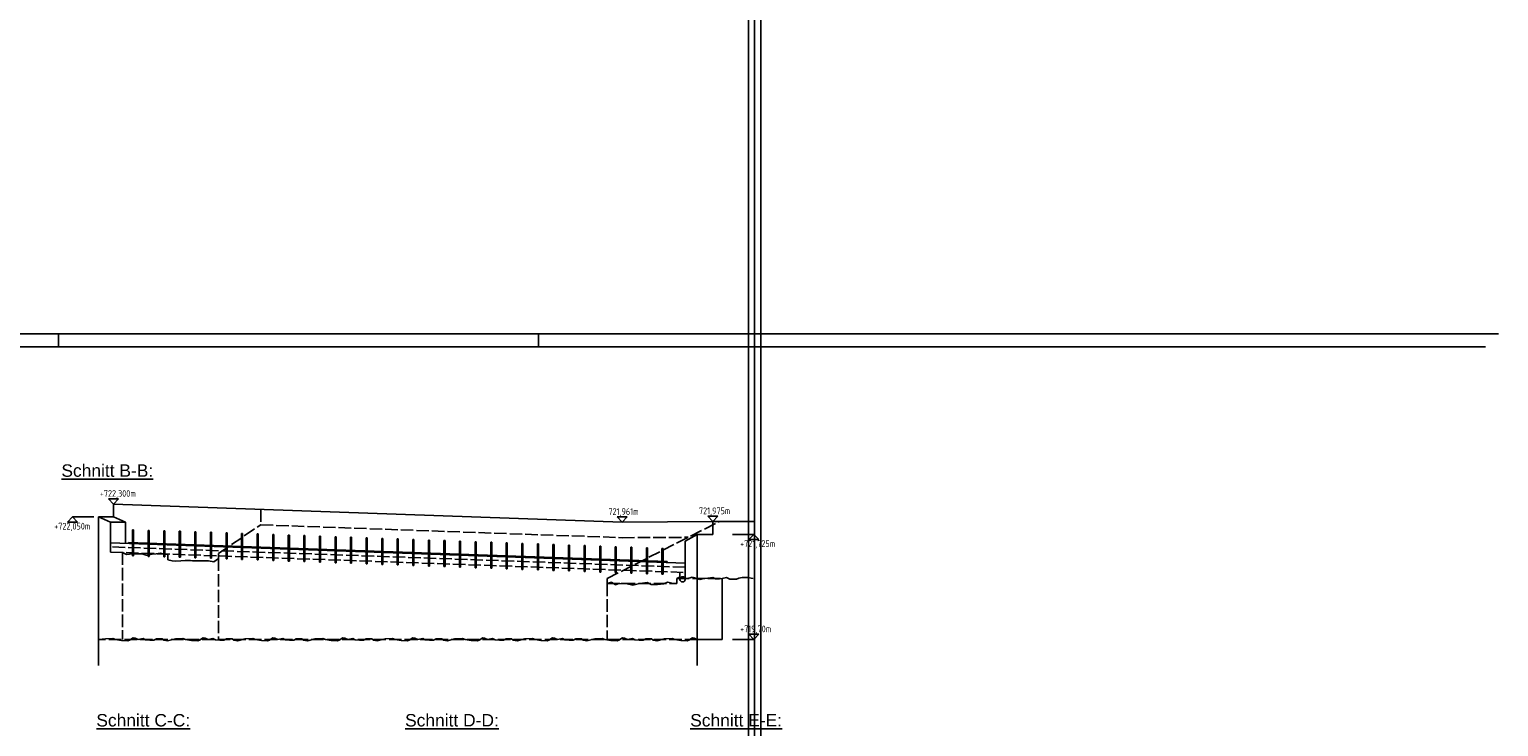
# Model space of a CAD drawing. Header units: millimetres. Extents: x -22426 to 17233, y -11107 to 42030.
# Tile 18 of 23: x 8161 to 10992, y -949 to 395. Entities that reach past the tile are written whole.
import ezdxf
from ezdxf.enums import TextEntityAlignment as Align

# ---------------------------------------------------------------- set-up
doc = ezdxf.new("R2010")
doc.units = ezdxf.units.MM
doc.linetypes.add('ACAD_ISO02W100', pattern=[15, 12, -3])
for name, color, linetype in [('Bemassung', 7, 'Continuous'), ('Blattrand innen', 7, 'Continuous'), ('RAND', 23, 'Continuous'), ('Schalung', 23, 'Continuous')]:
    doc.layers.add(name, color=color, linetype=linetype)
doc.styles.add('isocp2', font='isocp2.shx')
doc.styles.add('SCHILD_FETT', font='arial.ttf')
doc.dimstyles.new('Benutzer6-50', dxfattribs={"dimtxt": 15, "dimasz": 3, "dimexe": 60, "dimexo": 80, "dimgap": 0.04, "dimtad": 1, "dimdec": 1, "dimzin": 1, "dimtxsty": 'isocp2', "dimblk": 'PFEILSPITZEN', "dimcen": 0.05, "dimse1": 1, "dimse2": 1, "dimclrd": 1, "dimclre": 1, "dimazin": 0, "dimtfac": 1, "dimtdec": 1, "dimtix": 1, "dimtmove": 1, "dimatfit": 2, "dimfxl": 1, "dimarcsym": 0})

# ---------------------------------------------------------------- blocks, each defined once
blk = doc.blocks.new('PFEILSPITZEN')
at = {"color": 0}
for p, q in [((-1, -1), (1, 1)), ((-1, 0), (2, 0)), ((0, -2), (0, 2))]:
    blk.add_line(p, q, dxfattribs=at)
blk = doc.blocks.new('*D164')
at = {"color": 1, "lineweight": -2}
blk.add_arc((7969.7, 25518.6), 35217.2, 268.25089, 270.96845, dxfattribs=at)
at = {"layer": 'Defpoints', "color": 0}
for p in [(7969.7, 25518.6), (7450.4, -9694.8), (6890.7, -9715.9), (8568.5, -9727.3)]:
    blk.add_point(p, dxfattribs=at)
at = {"color": 1, "lineweight": -2, "xscale": 3, "yscale": 3, "zscale": 3}
for p, rotation in [((6891.8, -9682.1), 178.2484475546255), ((8567.9, -9693.5), 0.9708876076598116)]:
    blk.add_blockref('PFEILSPITZEN', p, dxfattribs=dict(at, rotation=rotation))
at = {"color": 0, "insert": (7729.8, -9690.2), "char_height": 15, "attachment_point": 5, "rotation": 359.6097, "style": 'isocp2'}
blk.add_mtext('1677', dxfattribs=at)
blk = doc.blocks.new('*D165')
at = {"color": 1, "lineweight": -2}
blk.add_arc((7974.8, 25762.5), 35461, 270.96348, 271.92891, dxfattribs=at)
at = {"layer": 'Defpoints', "color": 0}
for p in [(7974.8, 25762.5), (8769.2, -9689.6), (8568.6, -9727.5), (9172.5, -9712.3)]:
    blk.add_point(p, dxfattribs=at)
at = {"color": 1, "lineweight": -2, "xscale": 3, "yscale": 3, "zscale": 3}
for p, rotation in [((9171.4, -9678.3), 1.931334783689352), ((8568, -9693.5), 180.9610548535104)]:
    blk.add_blockref('PFEILSPITZEN', p, dxfattribs=dict(at, rotation=rotation))
at = {"color": 0, "insert": (8869.5, -9679.6), "char_height": 15, "attachment_point": 5, "rotation": 1.4462, "style": 'isocp2'}
blk.add_mtext('604', dxfattribs=at)
blk = doc.blocks.new('*D167')
at = {"color": 1, "lineweight": -2}
blk.add_arc((7965.1, 26831.2), 37663.4, 269.28303, 271.75403, dxfattribs=at)
at = {"layer": 'Defpoints', "color": 0}
for p in [(7965.1, 26831.2), (9119.7, -10774.5), (7491.3, -10789.3), (8034.2, -10832.2)]:
    blk.add_point(p, dxfattribs=at)
at = {"color": 1, "lineweight": -2, "xscale": 3, "yscale": 3, "zscale": 3}
for p, rotation in [((9120.9, -10814.5), 1.756311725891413), ((7490.8, -10829.3), 179.2807530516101)]:
    blk.add_blockref('PFEILSPITZEN', p, dxfattribs=dict(at, rotation=rotation))
at = {"color": 0, "insert": (8305.9, -10823.2), "char_height": 15, "attachment_point": 5, "rotation": 0.5185, "style": 'isocp2'}
blk.add_mtext('1628', dxfattribs=at)
blk = doc.blocks.new('*D168')
at = {"color": 1, "lineweight": -2}
blk.add_arc((7974.8, 25762.5), 36595, 271.79956, 272.86358, dxfattribs=at)
at = {"layer": 'Defpoints', "color": 0}
for p in [(7974.8, 25762.5), (9804, -10746.7), (9119.7, -10774.5), (9349.4, -10806.6)]:
    blk.add_point(p, dxfattribs=at)
at = {"color": 1, "lineweight": -2, "xscale": 3, "yscale": 3, "zscale": 3}
for p, rotation in [((9806, -10786.6), 2.865924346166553), ((9121, -10814.5), 181.7972092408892)]:
    blk.add_blockref('PFEILSPITZEN', p, dxfattribs=dict(at, rotation=rotation))
at = {"color": 0, "insert": (9463.2, -10794.6), "char_height": 15, "attachment_point": 5, "rotation": 2.3316, "style": 'isocp2'}
blk.add_mtext('684', dxfattribs=at)

msp = doc.modelspace()

# ---------------------------------------------------------------- linework, layer by layer
for p, q in [((8323.56, -519.59), (8314, -509.47)), ((8333.12, -509.47), (8314, -509.47)), ((8323.56, -519.59), (8333.12, -509.47)), ((8244.57, -544.59), (8235.01, -554.7)), ((8235.01, -554.7), (8254.13, -554.7)), ((8285.53, -544.59), (8244.57, -544.59)), ((8244.57, -544.59), (8254.13, -554.7)), ((9303.6, -554.47), (9294.04, -544.35)), ((9313.16, -544.35), (9294.04, -544.35)), ((9303.6, -554.47), (9313.16, -544.35)), ((9478.03, -553.07), (9468.47, -542.95)), ((9487.59, -542.95), (9468.47, -542.95)), ((9478.03, -553.07), (9487.59, -542.95)), ((8352.41, -593.5), (8352.41, -595.5)), ((9390.04, -630.44), (8352.41, -593.5)), ((8360.23, -569.56), (8360.23, -619.56)), ((8362.23, -569.56), (8360.23, -569.56)), ((8362.23, -619.56), (8362.23, -569.56)), ((8390.23, -570.46), (8390.23, -620.46)), ((8392.23, -570.46), (8390.23, -570.46)), ((8392.23, -620.46), (8392.23, -570.46)), ((8420.23, -571.35), (8420.23, -621.35)), ((8422.23, -571.35), (8420.23, -571.35)), ((8422.23, -621.35), (8422.23, -571.35)), ((8450.23, -572.24), (8450.23, -622.24)), ((8452.23, -572.24), (8450.23, -572.24)), ((8452.23, -622.24), (8452.23, -572.24)), ((8480.23, -573.13), (8480.23, -623.13)), ((8482.23, -573.13), (8480.23, -573.13)), ((8482.23, -623.13), (8482.23, -573.13)), ((8510.23, -574.12), (8510.23, -624.12)), ((8512.23, -574.12), (8510.23, -574.12)), ((8512.23, -624.12), (8512.23, -574.12)), ((8540.23, -575.19), (8540.23, -625.19)), ((8542.23, -575.19), (8540.23, -575.19)), ((8542.23, -625.19), (8542.23, -575.19)), ((8570.23, -576.26), (8570.23, -626.26)), ((8572.23, -576.26), (8570.23, -576.26)), ((8572.23, -626.26), (8572.23, -576.26)), ((8600.23, -577.33), (8600.23, -627.33)), ((8602.23, -577.33), (8600.23, -577.33)), ((8602.23, -627.33), (8602.23, -577.33)), ((8630.23, -578.39), (8630.23, -628.39)), ((8632.23, -578.39), (8630.23, -578.39)), ((8632.23, -628.39), (8632.23, -578.39)), ((8660.23, -579.46), (8660.23, -629.46)), ((8662.23, -579.46), (8660.23, -579.46)), ((8662.23, -629.46), (8662.23, -579.46)), ((8690.23, -580.53), (8690.23, -630.53)), ((8692.23, -580.53), (8690.23, -580.53)), ((8692.23, -630.53), (8692.23, -580.53)), ((8720.23, -581.6), (8720.23, -631.6)), ((8722.23, -581.6), (8720.23, -581.6)), ((8722.23, -631.6), (8722.23, -581.6)), ((8750.23, -582.66), (8750.23, -632.66)), ((8752.23, -582.66), (8750.23, -582.66)), ((8752.23, -632.66), (8752.23, -582.66)), ((8780.23, -583.73), (8780.23, -633.73)), ((8782.23, -583.73), (8780.23, -583.73)), ((8782.23, -633.73), (8782.23, -583.73)), ((8810.23, -584.8), (8810.23, -634.8)), ((8812.23, -584.8), (8810.23, -584.8)), ((8812.23, -634.8), (8812.23, -584.8)), ((8840.23, -585.87), (8840.23, -635.87)), ((8842.23, -585.87), (8840.23, -585.87)), ((8842.23, -635.87), (8842.23, -585.87)), ((8870.23, -586.94), (8870.23, -636.94)), ((8872.23, -586.94), (8870.23, -586.94)), ((8872.23, -636.94), (8872.23, -586.94)), ((8900.23, -588), (8900.23, -638)), ((8902.23, -588), (8900.23, -588)), ((8902.23, -638), (8902.23, -588)), ((8930.23, -589.07), (8930.23, -639.07)), ((8932.23, -589.07), (8930.23, -589.07)), ((8932.23, -639.07), (8932.23, -589.07)), ((8960.23, -590.14), (8960.23, -640.14)), ((8962.23, -590.14), (8960.23, -590.14)), ((8962.23, -640.14), (8962.23, -590.14)), ((8990.23, -591.21), (8990.23, -641.21)), ((8992.23, -591.21), (8990.23, -591.21)), ((8992.23, -641.21), (8992.23, -591.21)), ((9020.23, -592.27), (9020.23, -642.27)), ((9022.23, -592.27), (9020.23, -592.27)), ((9022.23, -642.27), (9022.23, -592.27)), ((9050.23, -593.34), (9050.23, -643.34)), ((9052.23, -593.34), (9050.23, -593.34)), ((9052.23, -643.34), (9052.23, -593.34)), ((9080.23, -594.41), (9080.23, -644.41)), ((9082.23, -594.41), (9080.23, -594.41)), ((9082.23, -644.41), (9082.23, -594.41)), ((9516.32, -578.07), (9557.29, -578.07)), ((9557.29, -578.07), (9547.73, -588.19)), ((9566.85, -588.19), (9547.73, -588.19)), ((9557.29, -578.07), (9566.85, -588.19)), ((8360.23, -619.56), (8362.23, -619.56)), ((8390.23, -620.46), (8392.23, -620.46)), ((8420.23, -621.35), (8422.23, -621.35)), ((8450.23, -622.24), (8452.23, -622.24)), ((9110.23, -595.48), (9110.23, -645.48)), ((9112.23, -595.48), (9110.23, -595.48)), ((9112.23, -645.48), (9112.23, -595.48)), ((9140.23, -596.55), (9140.23, -646.55)), ((9142.23, -596.55), (9140.23, -596.55)), ((9142.23, -646.55), (9142.23, -596.55)), ((9170.23, -597.61), (9170.23, -647.61)), ((9172.23, -597.61), (9170.23, -597.61)), ((9172.23, -647.61), (9172.23, -597.61)), ((9200.23, -598.68), (9200.23, -648.68)), ((9202.23, -598.68), (9200.23, -598.68)), ((9202.23, -648.68), (9202.23, -598.68)), ((9230.23, -599.75), (9230.23, -649.75)), ((9232.23, -599.75), (9230.23, -599.75)), ((9232.23, -649.75), (9232.23, -599.75)), ((9260.23, -600.82), (9260.23, -650.82)), ((9262.23, -600.82), (9260.23, -600.82)), ((9262.23, -650.82), (9262.23, -600.82)), ((9290.23, -601.88), (9290.23, -651.88)), ((9292.23, -601.88), (9290.23, -601.88)), ((9292.23, -651.88), (9292.23, -601.88)), ((9320.23, -602.95), (9320.23, -652.95)), ((9322.23, -602.95), (9320.23, -602.95)), ((9322.23, -652.95), (9322.23, -602.95)), ((9350.23, -604.02), (9350.23, -654.02)), ((9352.23, -604.02), (9350.23, -604.02)), ((9352.23, -654.02), (9352.23, -604.02)), ((9380.23, -605.09), (9380.23, -655.09)), ((9382.23, -605.09), (9380.23, -605.09)), ((9382.23, -655.09), (9382.23, -605.09)), ((8480.23, -623.13), (8482.23, -623.13)), ((8510.23, -624.12), (8512.23, -624.12)), ((8540.23, -625.19), (8542.23, -625.19)), ((8570.23, -626.26), (8572.23, -626.26)), ((8600.23, -627.33), (8602.23, -627.33)), ((8630.23, -628.39), (8632.23, -628.39)), ((8660.23, -629.46), (8662.23, -629.46)), ((8690.23, -630.53), (8692.23, -630.53)), ((8720.23, -631.6), (8722.23, -631.6)), ((8750.23, -632.66), (8752.23, -632.66)), ((8780.23, -633.73), (8782.23, -633.73)), ((8810.23, -634.8), (8812.23, -634.8)), ((8840.23, -635.87), (8842.23, -635.87)), ((8870.23, -636.94), (8872.23, -636.94)), ((8900.23, -638), (8902.23, -638)), ((8930.23, -639.07), (8932.23, -639.07)), ((8960.23, -640.14), (8962.23, -640.14)), ((8990.23, -641.21), (8992.23, -641.21)), ((9020.23, -642.27), (9022.23, -642.27)), ((9050.23, -643.34), (9052.23, -643.34)), ((9080.23, -644.41), (9082.23, -644.41)), ((9110.23, -645.48), (9112.23, -645.48)), ((9140.23, -646.55), (9142.23, -646.55)), ((9170.23, -647.61), (9172.23, -647.61)), ((9200.23, -648.68), (9202.23, -648.68)), ((9230.23, -649.75), (9232.23, -649.75)), ((9260.23, -650.82), (9262.23, -650.82)), ((9390.04, -630.44), (9390.04, -632.44)), ((9290.23, -651.88), (9292.23, -651.88)), ((9320.23, -652.95), (9322.23, -652.95)), ((9350.23, -654.02), (9352.23, -654.02)), ((9380.23, -655.09), (9382.23, -655.09)), ((9516.32, -780.57), (9557.29, -780.57)), ((9557.29, -780.57), (9547.73, -770.45)), ((9566.85, -770.45), (9547.73, -770.45)), ((9557.29, -780.57), (9566.85, -770.45))]:
    msp.add_line(p, q)
at = {"color": 1, "linetype": 'ACAD_ISO02W100', "ltscale": 2}
for p, q in [((8607.15, -529.68), (8607.15, -559.68)), ((8525.63, -614.68), (8607.15, -559.68)), ((8607.15, -559.68), (9303.6, -584.47)), ((9274.75, -663.07), (9491.33, -553.07)), ((9303.6, -584.47), (9430.94, -583.74)), ((9424.98, -641.53), (8317.78, -602.12)), ((8317.78, -602.12), (8317.78, -612.12)), ((8317.78, -612.12), (9424.98, -651.53)), ((8340.92, -612.81), (8348.32, -617.11)), ((8340.92, -612.81), (8340.92, -780.57)), ((8348.32, -617.11), (8354.16, -616.16)), ((8354.16, -616.16), (8362.57, -615.76)), ((8362.57, -615.76), (8370.84, -615.35)), ((8370.84, -615.35), (8378.71, -615.49)), ((8378.71, -615.49), (8386.17, -618.06)), ((8386.17, -618.06), (8389.02, -618.47)), ((8389.02, -618.47), (8398.11, -616.44)), ((8398.11, -616.44), (8405.85, -615.35)), ((8405.85, -615.35), (8413.58, -614.54)), ((8413.58, -614.54), (8420.5, -616.3)), ((8420.5, -616.3), (8428.06, -617.06)), ((8428.06, -617.06), (8428.06, -627.06)), ((8525.63, -614.68), (8525.63, -624.68)), ((8428.06, -627.06), (8436.45, -629.26)), ((8436.45, -629.26), (8443.57, -630.05)), ((8443.57, -630.05), (8453.07, -629.06)), ((8453.07, -629.06), (8461.77, -628.27)), ((8453.07, -629.06), (8453.07, -629.06)), ((8461.77, -628.27), (8471.86, -628.47)), ((8471.86, -628.47), (8475.82, -629.06)), ((8475.82, -629.06), (8486.31, -629.06)), ((8486.31, -629.06), (8494.22, -629.06)), ((8494.22, -629.06), (8502.14, -629.06)), ((8502.14, -629.06), (8506.49, -629.26)), ((8506.49, -629.26), (8516.78, -631.04)), ((8516.78, -631.04), (8525.63, -624.68)), ((8525.63, -624.68), (8525.63, -780.57)), ((9424.98, -641.53), (9424.98, -651.53)), ((9274.75, -663.07), (9274.75, -673.07)), ((9274.75, -673.07), (9282.77, -670.38)), ((9274.75, -673.07), (9408.75, -673.07)), ((9274.75, -673.07), (9274.75, -780.57)), ((9282.77, -670.38), (9290.74, -675.16)), ((9290.74, -675.16), (9294.99, -673.57)), ((9294.99, -673.57), (9301.36, -672.51)), ((9301.36, -672.51), (9309.69, -672.51)), ((9309.69, -672.51), (9319.07, -674.63)), ((9319.07, -674.63), (9324.21, -676.05)), ((9324.21, -676.05), (9337.14, -672.68)), ((9337.14, -672.68), (9342.98, -672.33)), ((9342.98, -672.33), (9351.84, -671.09)), ((9351.84, -671.09), (9359.28, -674.63)), ((9359.28, -674.63), (9371.5, -674.99)), ((9371.5, -674.99), (9383.01, -673.57)), ((9383.01, -673.57), (9391.86, -670.21)), ((9391.86, -670.21), (9398.95, -671.98)), ((9398.95, -671.98), (9408.75, -673.07)), ((9408.75, -663.07), (9412.75, -661.42)), ((9408.75, -673.07), (9408.75, -663.07)), ((9408.75, -663.07), (9496.23, -663.07)), ((9412.75, -661.42), (9424.76, -663.86)), ((9414.98, -651.17), (9414.98, -664.75)), ((9424.76, -663.86), (9434.51, -661.86)), ((9424.98, -651.53), (9424.98, -664.75)), ((9434.51, -661.86), (9438.43, -660.72)), ((9438.43, -660.72), (9452.98, -665.08)), ((9452.98, -665.08), (9460.03, -663.17)), ((9460.03, -663.17), (9468.82, -662.38)), ((9468.82, -662.38), (9478.13, -661.43)), ((9478.13, -661.43), (9483.7, -663.95)), ((9483.7, -663.95), (9491.19, -663.6)), ((9491.19, -663.6), (9496.23, -663.07)), ((9448.28, -780.57), (8294.71, -780.57))]:
    msp.add_line(p, q, dxfattribs=at)
for p in [(9546.92, -3390.54), (9546.92, -3390.54), (9558.8, -3390.54), (9570.69, -3390.54)]:
    msp.add_xline(p, (0, -1))
msp.add_circle((9419.98, -664.75), 5)
at = {"layer": 'RAND', "color": 1}
msp.add_line((10992.39, -191.63), (5224.79, -191.63), dxfattribs=at)
at = {"layer": 'RAND', "color": 1, "linetype": 'Continuous'}
for p, q in [((8217.39, -191.63), (8217.39, -216.63)), ((9142.39, -191.63), (9142.39, -216.63))]:
    msp.add_line(p, q, dxfattribs=at)
at = {"layer": 'RAND', "color": 23}
msp.add_line((10967.39, -216.63), (5349.79, -216.63), dxfattribs=at)
at = {"layer": 'Schalung'}
for p, q in [((8323.56, -544.59), (8323.56, -519.59)), ((8323.56, -519.59), (9303.6, -554.47)), ((8294.71, -544.59), (8317.78, -554.5)), ((8294.71, -544.59), (8294.71, -780.57)), ((8294.71, -544.59), (8323.56, -544.59)), ((8317.78, -554.5), (8317.78, -602.12)), ((8317.78, -554.5), (8346.63, -554.5)), ((8323.56, -544.59), (8346.63, -554.5)), ((8346.63, -554.5), (8346.63, -595.13)), ((9303.6, -554.47), (9478.03, -553.07)), ((9478.03, -553.07), (9478.03, -578.07)), ((9478.03, -553.07), (9557.94, -553.07)), ((9424.98, -633.68), (8317.78, -594.27)), ((9424.98, -591.5), (9448.28, -578.07)), ((9424.98, -591.5), (9424.98, -641.53)), ((9448.28, -578.07), (9448.28, -780.57)), ((9448.28, -578.07), (9478.03, -578.07)), ((9496.23, -663.07), (9504.43, -660.91)), ((9496.23, -780.57), (9496.23, -663.07)), ((9504.43, -660.91), (9511.21, -664.17)), ((9511.21, -664.17), (9523.67, -664.17)), ((9523.67, -664.17), (9528.55, -662.27)), ((9528.55, -662.27), (9534.79, -661.19)), ((9534.79, -661.19), (9546.44, -660.91)), ((9546.44, -660.91), (9552.4, -662.54)), ((9552.4, -662.54), (9556.2, -663.08)), ((8294.71, -780.57), (8307.97, -779.52)), ((8307.97, -779.52), (8322.39, -778.92)), ((8322.39, -778.92), (8327.53, -780.9)), ((8327.53, -780.9), (8339, -782.68)), ((8339, -782.68), (8351.05, -783.27)), ((8351.05, -783.27), (8354.41, -781.89)), ((8354.41, -781.89), (8361.33, -777.54)), ((8361.33, -777.54), (8365.08, -778.13)), ((8365.08, -778.13), (8370.82, -780.57)), ((8370.82, -780.57), (8380.4, -778.53)), ((8380.4, -778.53), (8385.14, -781.49)), ((8385.14, -781.49), (8393.44, -782.09)), ((8393.44, -782.09), (8401.35, -782.09)), ((8401.35, -782.09), (8406.29, -779.52)), ((8406.29, -779.52), (8417.16, -779.12)), ((8417.16, -779.12), (8420.32, -782.28)), ((8420.32, -782.28), (8427.63, -783.07)), ((8427.63, -783.07), (8442.65, -779.52)), ((8442.65, -779.52), (8457.08, -778.92)), ((8457.08, -778.92), (8462.22, -780.9)), ((8462.22, -780.9), (8473.68, -782.68)), ((8473.68, -782.68), (8485.73, -783.27)), ((8485.73, -783.27), (8489.09, -781.89)), ((8489.09, -781.89), (8496.01, -777.54)), ((8496.01, -777.54), (8499.76, -778.13)), ((8499.76, -778.13), (8505.5, -780.57)), ((8505.5, -780.57), (8515.08, -778.53)), ((8515.08, -778.53), (8519.83, -781.49)), ((8519.83, -781.49), (8528.13, -782.09)), ((8528.13, -782.09), (8536.03, -782.09)), ((8536.03, -782.09), (8540.97, -779.52)), ((8540.97, -779.52), (8551.84, -779.12)), ((8551.84, -779.12), (8555, -782.28)), ((8555, -782.28), (8562.31, -783.07)), ((8562.31, -783.07), (8577.33, -779.52)), ((8577.33, -779.52), (8591.76, -778.92)), ((8591.76, -778.92), (8596.9, -780.9)), ((8596.9, -780.9), (8608.36, -782.68)), ((8608.36, -782.68), (8620.42, -783.27)), ((8620.42, -783.27), (8623.78, -781.89)), ((8623.78, -781.89), (8630.69, -777.54)), ((8630.69, -777.54), (8634.45, -778.13)), ((8634.45, -778.13), (8640.18, -780.57)), ((8640.18, -780.57), (8649.77, -778.53)), ((8649.77, -778.53), (8654.51, -781.49)), ((8654.51, -781.49), (8662.81, -782.09)), ((8662.81, -782.09), (8670.71, -782.09)), ((8670.71, -782.09), (8675.65, -779.52)), ((8675.65, -779.52), (8686.52, -779.12)), ((8686.52, -779.12), (8689.69, -782.28)), ((8689.69, -782.28), (8697, -783.07)), ((8697, -783.07), (8712.02, -779.52)), ((8712.02, -779.52), (8726.44, -778.92)), ((8726.44, -778.92), (8731.58, -780.9)), ((8731.58, -780.9), (8743.04, -782.68)), ((8743.04, -782.68), (8755.1, -783.27)), ((8755.1, -783.27), (8758.46, -781.89)), ((8758.46, -781.89), (8765.38, -777.54)), ((8765.38, -777.54), (8769.13, -778.13)), ((8769.13, -778.13), (8774.86, -780.57)), ((8774.86, -780.57), (8784.45, -778.53)), ((8784.45, -778.53), (8789.19, -781.49)), ((8789.19, -781.49), (8797.49, -782.09)), ((8797.49, -782.09), (8805.4, -782.09)), ((8805.4, -782.09), (8810.34, -779.52)), ((8810.34, -779.52), (8821.21, -779.12)), ((8821.21, -779.12), (8824.37, -782.28)), ((8824.37, -782.28), (8831.68, -783.07)), ((8831.68, -783.07), (8846.7, -779.52)), ((8846.7, -779.52), (8861.13, -778.92)), ((8861.13, -778.92), (8866.26, -780.9)), ((8866.26, -780.9), (8877.73, -782.68)), ((8877.73, -782.68), (8889.78, -783.27)), ((8889.78, -783.27), (8893.14, -781.89)), ((8893.14, -781.89), (8900.06, -777.54)), ((8900.06, -777.54), (8903.81, -778.13)), ((8903.81, -778.13), (8909.55, -780.57)), ((8909.55, -780.57), (8919.13, -778.53)), ((8919.13, -778.53), (8923.87, -781.49)), ((8923.87, -781.49), (8932.17, -782.09)), ((8932.17, -782.09), (8940.08, -782.09)), ((8940.08, -782.09), (8945.02, -779.52)), ((8945.02, -779.52), (8955.89, -779.12)), ((8955.89, -779.12), (8959.05, -782.28)), ((8959.05, -782.28), (8966.36, -783.07)), ((8966.36, -783.07), (8981.38, -779.52)), ((8981.38, -779.52), (8995.81, -778.92)), ((8995.81, -778.92), (9000.95, -780.9)), ((9000.95, -780.9), (9012.41, -782.68)), ((9012.41, -782.68), (9024.46, -783.27)), ((9024.46, -783.27), (9027.82, -781.89)), ((9027.82, -781.89), (9034.74, -777.54)), ((9034.74, -777.54), (9038.5, -778.13)), ((9038.5, -778.13), (9044.23, -780.57)), ((9044.23, -780.57), (9053.81, -778.53)), ((9053.81, -778.53), (9058.56, -781.49)), ((9058.56, -781.49), (9066.86, -782.09)), ((9066.86, -782.09), (9074.76, -782.09)), ((9074.76, -782.09), (9079.7, -779.52)), ((9079.7, -779.52), (9090.57, -779.12)), ((9090.57, -779.12), (9093.73, -782.28)), ((9093.73, -782.28), (9101.05, -783.07)), ((9101.05, -783.07), (9116.07, -779.52)), ((9116.07, -779.52), (9130.49, -778.92)), ((9130.49, -778.92), (9135.63, -780.9)), ((9135.63, -780.9), (9147.09, -782.68)), ((9147.09, -782.68), (9159.15, -783.27)), ((9159.15, -783.27), (9162.51, -781.89)), ((9162.51, -781.89), (9169.42, -777.54)), ((9169.42, -777.54), (9173.18, -778.13)), ((9173.18, -778.13), (9178.91, -780.57)), ((9178.91, -780.57), (9188.5, -778.53)), ((9188.5, -778.53), (9193.24, -781.49)), ((9193.24, -781.49), (9201.54, -782.09)), ((9201.54, -782.09), (9209.44, -782.09)), ((9209.44, -782.09), (9214.39, -779.52)), ((9214.39, -779.52), (9225.25, -779.12)), ((9225.25, -779.12), (9228.42, -782.28)), ((9228.42, -782.28), (9235.73, -783.07)), ((9235.73, -783.07), (9250.75, -779.52)), ((9250.75, -779.52), (9265.17, -778.92)), ((9265.17, -778.92), (9270.31, -780.9)), ((9270.31, -780.9), (9281.77, -782.68)), ((9281.77, -782.68), (9293.83, -783.27)), ((9293.83, -783.27), (9297.19, -781.89)), ((9297.19, -781.89), (9304.11, -777.54)), ((9304.11, -777.54), (9307.86, -778.13)), ((9307.86, -778.13), (9313.59, -780.57)), ((9313.59, -780.57), (9323.18, -778.53)), ((9323.18, -778.53), (9327.92, -781.49)), ((9327.92, -781.49), (9336.22, -782.09)), ((9336.22, -782.09), (9344.13, -782.09)), ((9344.13, -782.09), (9349.07, -779.52)), ((9349.07, -779.52), (9359.94, -779.12)), ((9359.94, -779.12), (9363.1, -782.28)), ((9363.1, -782.28), (9370.41, -783.07)), ((9370.41, -783.07), (9385.43, -779.52)), ((9385.43, -779.52), (9399.86, -778.92)), ((9399.86, -778.92), (9405, -780.9)), ((9405, -780.9), (9416.46, -782.68)), ((9416.46, -782.68), (9428.51, -783.27)), ((9428.51, -783.27), (9431.87, -781.89)), ((9431.87, -781.89), (9438.79, -777.54)), ((9438.79, -777.54), (9442.54, -778.13)), ((9442.54, -778.13), (9448.28, -780.57)), ((9448.28, -780.57), (9496.23, -780.57))]:
    msp.add_line(p, q, dxfattribs=at)
at = {"layer": 'Schalung', "color": 7}
for p, q in [((8294.71, -780.57), (8294.71, -830.57)), ((9448.28, -780.57), (9448.28, -830.57))]:
    msp.add_line(p, q, dxfattribs=at)

# ---------------------------------------------------------------- texts
at = {"layer": 'Bemassung', "style": 'isocp2', "width": 0.9}
for s, p in [('+722,300m', (8297.03, -509.64)), ('721,961m', (9277.07, -544.52)), ('721,975m', (9451.5, -543.12)), ('+722,050m', (8209.2, -572.75)), ('+721,725m', (9530.76, -606.24)), ('+719,70m', (9530.76, -770.62))]:
    msp.add_text(s, height=13, dxfattribs=at).set_placement(p, align=Align.BOTTOM_LEFT)
at = {"layer": 'Blattrand innen', "style": 'SCHILD_FETT'}
for s, p in [('%%USchnitt B-B:', (8222.96, -474.35)), ('%%USchnitt C-C:', (8290.32, -955.53)), ('%%USchnitt D-D:', (8885.22, -955.53)), ('%%USchnitt E-E:', (9434.63, -955.53))]:
    msp.add_text(s, height=24, dxfattribs=at).set_placement(p, align=Align.BOTTOM_LEFT)

# ---------------------------------------------------------------- dimensions: what is measured, and where the dimension line sits
for base, center, p1, p2, text, picture, middle in [((8034.24, -10832.19), (7965.1, 26831.19), (7491.32, -10789.28), (9119.7, -10774.54), '1628', '*D167', (8305.88, -10823.17)), ((8769.17, -9689.56), (7974.76, 25762.53), (8568.61, -9727.51), (9172.5, -9712.26), '604', '*D165', (8869.54, -9679.63)), ((9349.35, -10806.65), (7974.76, 25762.53), (9119.7, -10774.54), (9803.97, -10746.68), '684', '*D168', (9463.22, -10794.64)), ((7450.41, -9694.75), (7969.7, 25518.63), (6890.73, -9715.92), (8568.51, -9727.35), '1677', '*D164', (7729.84, -9690.22))]:
    dim = msp.add_angular_dim_3p(base=base, center=center, p1=p1, p2=p2, text=text, dimstyle='Benutzer6-50')
    dim.commit()
    dim.dimension.update_dxf_attribs({"geometry": picture, "text_midpoint": middle})

doc.saveas('drawing.dxf')
